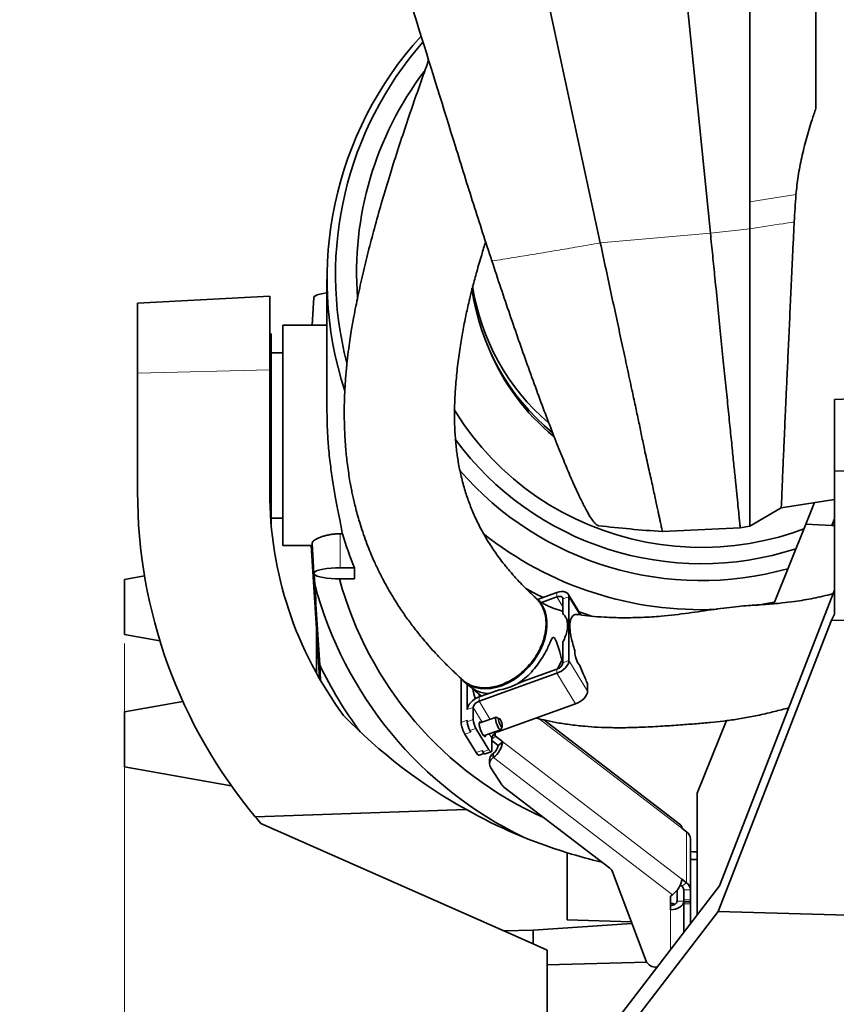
# Model space of a CAD drawing. Header units: millimetres. Extents: x 0 to 12429, y 0 to 8400.
# Tile 33 of 139: x 4126 to 4497, y 3519 to 3966. Entities that reach past the tile are written whole.
import ezdxf

# ---------------------------------------------------------------- set-up
doc = ezdxf.new("R2010")
doc.units = ezdxf.units.MM
doc.header["$LTSCALE"] = 20
doc.styles.add('SLDTEXTSTYLE0', font='TXT', dxfattribs={"width": 0.605})
doc.dimstyles.new('SLDDIMSTYLE2', dxfattribs={"dimtxt": 70, "dimasz": 70, "dimexe": 0, "dimexo": 0.0625, "dimgap": 17.5, "dimtad": 1, "dimdec": 1, "dimrnd": 1e-09, "dimzin": 12, "dimdsep": 46, "dimtxsty": 'SLDTEXTSTYLE0', "dimsah": 1, "dimcen": 0.09, "dimadec": 0, "dimazin": 3, "dimtfac": 1, "dimtmove": 0, "dimatfit": 0, "dimfxl": 1, "dimfrac": 2, "dimtolj": 1, "dimtzin": 12, "dimarcsym": 0})
doc.dimstyles.new('SLDDIMSTYLE3', dxfattribs={"dimtxt": 70, "dimasz": 70, "dimexe": 0, "dimexo": 0.0625, "dimgap": 17.5, "dimtad": 1, "dimdec": 1, "dimrnd": 1e-09, "dimzin": 12, "dimdsep": 46, "dimtxsty": 'SLDTEXTSTYLE0', "dimsah": 1, "dimcen": 0.09, "dimadec": 0, "dimazin": 3, "dimtfac": 1, "dimtofl": 0, "dimtmove": 0, "dimatfit": 3, "dimfxl": 1, "dimfrac": 2, "dimtolj": 1, "dimtzin": 12, "dimarcsym": 0})

# ---------------------------------------------------------------- blocks, each defined once
blk = doc.blocks.new('_D_30')
at = {"color": 7, "linetype": 'Continuous', "lineweight": 0}
for p, q in [((4196.95, 4780.32), (4196.95, 4652.13)), ((4629.95, 4572.63), (4629.95, 4712.13)), ((4196.95, 4682.13), (3962.69, 4682.13)), ((4629.95, 4682.13), (4196.95, 4682.13)), ((4629.95, 3527.58), (4629.95, 4542.15))]:
    blk.add_line(p, q, dxfattribs=at)
at = {"color": 7, "linetype": 'Continuous', "lineweight": 18}
for points in [[(4196.95, 4682.13), (4266.95, 4672.13), (4266.95, 4692.13)], [(4629.95, 4682.13), (4559.95, 4692.13), (4559.95, 4672.13)]]:
    blk.add_solid(points, dxfattribs=at)
at = {"color": 7, "linetype": 'Continuous', "lineweight": 18, "insert": (3962.69, 4772.36), "char_height": 70, "attachment_point": 1, "style": 'SLDTEXTSTYLE0'}
blk.add_mtext('*)', dxfattribs=at)
blk = doc.blocks.new('_D_33')
at = {"color": 7, "linetype": 'Continuous', "lineweight": 0}
for p, q in [((4482.95, 4338.58), (4482.95, 4448.95)), ((4629.95, 3527.58), (4629.95, 4448.95)), ((4482.95, 4418.95), (4362.95, 4418.95)), ((4482.95, 4418.95), (4629.95, 4418.95)), ((4629.95, 4418.95), (4919.64, 4418.95))]:
    blk.add_line(p, q, dxfattribs=at)
at = {"color": 7, "linetype": 'Continuous', "lineweight": 18}
for points in [[(4482.95, 4418.95), (4412.95, 4428.95), (4412.95, 4408.95)], [(4629.95, 4418.95), (4699.95, 4408.95), (4699.95, 4428.95)]]:
    blk.add_solid(points, dxfattribs=at)
at = {"color": 7, "linetype": 'Continuous', "lineweight": 18, "char_height": 70, "attachment_point": 1, "style": 'SLDTEXTSTYLE0'}
for s, insert in [('(', (4695.25, 4509.18)), (')', (4887.66, 4509.18)), ('147', (4727.24, 4509.18))]:
    blk.add_mtext(s, dxfattribs=dict(at, insert=insert))
blk = doc.blocks.new('SW_SYMBOL_HOLE_DEPTH')
at = {"color": 0, "linetype": 'Continuous', "lineweight": 18}
for p, q in [((0, 17500), (16000, 17500)), ((8000, 17500), (8000, 1500)), ((2000, 11100), (8000, 1500)), ((14000, 11100), (8000, 1500))]:
    blk.add_line(p, q, dxfattribs=at)
blk = doc.blocks.new('_D_38')
at = {"color": 7, "linetype": 'Continuous', "lineweight": 0}
for p, q in [((4173.95, 3683.08), (4173.95, 2589.58)), ((4629.95, 3065.9), (4629.95, 2589.58)), ((4173.95, 2619.58), (3277.01, 2619.58)), ((4173.95, 2619.58), (4629.95, 2619.58))]:
    blk.add_line(p, q, dxfattribs=at)
at = {"color": 7, "linetype": 'Continuous', "lineweight": 18}
for points in [[(4173.95, 2619.58), (4243.95, 2609.58), (4243.95, 2629.58)], [(4629.95, 2619.58), (4559.95, 2629.58), (4559.95, 2609.58)]]:
    blk.add_solid(points, dxfattribs=at)
at = {"color": 7, "linetype": 'Continuous', "lineweight": 18, "xscale": 0.0045117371, "yscale": 0.0045117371, "zscale": 0.0045117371}
blk.add_blockref('SW_SYMBOL_HOLE_DEPTH', (3838.27, 2629.7), dxfattribs=at)
at = {"color": 7, "linetype": 'Continuous', "lineweight": 18, "char_height": 70, "attachment_point": 1, "style": 'SLDTEXTSTYLE0'}
for s, insert in [('(4x M12', (3463.67, 2710.01)), ('20)', (3934.96, 2710.01)), ('456', (3277.01, 2710.01))]:
    blk.add_mtext(s, dxfattribs=dict(at, insert=insert))

msp = doc.modelspace()

# ---------------------------------------------------------------- linework, layer by layer
at = {"color": 7, "linetype": 'Continuous', "lineweight": 35}
for p, q in [((4421.483505, 4052.45878), (4440.04631, 3869.251964)), ((4487.947016, 4053.276378), (4487.947016, 3925.928622)), ((4390.047709, 3864.90564), (4350.997058, 4046.33147)), ((4457.947016, 3883.503548), (4457.947016, 4044.957831)), ((4457.947016, 3883.503548), (4457.947016, 3871.324077)), ((4265.947016, 3848.462426), (4265.947016, 3787.875963)), ((4239.947016, 3840.72424), (4179.947016, 3837.579774)), ((4239.947016, 3840.72424), (4239.947016, 3807.224305)), ((4259.947761, 3840.108852), (4259.271069, 3827.479774)), ((4179.947016, 3805.748067), (4179.947016, 3837.579774)), ((4264.541695, 3827.479774), (4245.947016, 3827.479774)), ((4245.947016, 3787.875963), (4245.947016, 3827.479774)), ((4265.947016, 3827.470982), (4264.541695, 3827.477593)), ((4240.597016, 3823.579774), (4239.947016, 3823.579774)), ((4240.597016, 3823.579774), (4240.597016, 3737.09943)), ((4245.947016, 3814.979774), (4240.597016, 3814.979774)), ((4179.947016, 3751.829774), (4179.947016, 3805.748067)), ((4239.947016, 3807.224305), (4239.947016, 3751.829774)), ((4496.447016, 3793.834034), (4552.447016, 3795.661012)), ((4496.447016, 3761.481223), (4496.447016, 3793.834034)), ((4245.947016, 3727.479774), (4245.947016, 3787.875963)), ((4496.447016, 3761.481223), (4496.447016, 3696.320982)), ((4552.447016, 3760.201208), (4496.447016, 3761.481223)), ((4472.210423, 3744.665732), (4496.447016, 3748.411498)), ((4483.3892, 3737.260543), (4487.32487, 3747.00167)), ((4472.210423, 3744.665732), (4457.947016, 3736.253165)), ((4240.597016, 3739.979774), (4245.947016, 3739.979774)), ((4453.578424, 3735.577956), (4457.94695, 3736.253112)), ((4468.780757, 3701.103378), (4483.3892, 3737.260543)), ((4483.3892, 3737.260543), (4495.235516, 3736.639704)), ((4495.235516, 3736.639704), (4496.447016, 3739.599865)), ((4495.235516, 3736.639704), (4496.447016, 3736.576212)), ((4272.961169, 3732.873656), (4271.947016, 3732.873656)), ((4418.25405, 3733.861207), (4453.590126, 3735.580508)), ((4245.947016, 3727.479774), (4259.271069, 3727.479774)), ((4261.149519, 3689.902903), (4258.770641, 3727.479774)), ((4259.213589, 3728.552512), (4259.947761, 3714.850696)), ((4260.094578, 3714.607126), (4260.385759, 3709.951333)), ((4271.947016, 3717.373577), (4278.454159, 3717.373577)), ((4278.454159, 3712.383406), (4278.454159, 3717.373577)), ((4183.129419, 3713.698879), (4173.947016, 3712.079774)), ((4173.947016, 3712.079774), (4173.947016, 3699.579774)), ((4278.454159, 3712.383406), (4271.947016, 3712.383406)), ((4370.382895, 3706.164326), (4361.584744, 3703.021518)), ((4381.219345, 3696.044897), (4375.508027, 3705.427378)), ((4496.447016, 3707.272787), (4444.226109, 3573.067989)), ((4361.631469, 3702.93532), (4361.46953, 3703.065426)), ((4370.382895, 3704.235963), (4363.328595, 3701.71608)), ((4373.101818, 3696.641608), (4373.101818, 3703.278834)), ((4375.820741, 3675.324624), (4375.820741, 3704.250067)), ((4173.947016, 3699.579774), (4173.947016, 3687.079774)), ((4496.447016, 3696.320982), (4495.044904, 3693.666415)), ((4495.044904, 3693.666415), (4443.585044, 3561.451222)), ((4629.947016, 3690.157789), (4495.044904, 3693.666415)), ((4173.947016, 3687.079774), (4190.101508, 3684.231301)), ((4261.216076, 3669.527024), (4261.141494, 3690.029662)), ((4262.588504, 3667.172635), (4261.149519, 3689.902903)), ((4261.223693, 3669.51242), (4261.149519, 3689.902903)), ((4190.101508, 3684.231301), (4190.102503, 3684.231125)), ((4373.101818, 3674.353391), (4373.101818, 3683.783519)), ((4262.66735, 3673.303875), (4263.046914, 3666.409525)), ((4335.036891, 3656.899402), (4370.382895, 3669.525432)), ((4355.117763, 3666.000901), (4370.382895, 3671.453795)), ((4326.880121, 3647.236433), (4326.880121, 3667.059288)), ((4328.224996, 3665.733606), (4331.322351, 3663.260462)), ((4329.599044, 3653.028573), (4329.599044, 3664.665771)), ((4355.117763, 3666.000901), (4352.446482, 3664.71783)), ((4384.273107, 3661.439183), (4384.273107, 3664.812939)), ((4335.036891, 3658.827765), (4343.305928, 3661.781567)), ((4200.513209, 3656.76411), (4173.947016, 3652.079774)), ((4173.947016, 3652.079774), (4173.947016, 3639.579774)), ((4332.317968, 3648.536111), (4332.317968, 3653.999806)), ((4343.489256, 3643.013961), (4378.83526, 3655.639991)), ((4329.599044, 3647.564878), (4329.599044, 3648.207666)), ((4342.785429, 3649.57966), (4335.073777, 3646.824962)), ((4344.199911, 3648.936683), (4343.043099, 3649.542159)), ((4426.474418, 3600.773939), (4364.371807, 3648.3473)), ((4434.047729, 3615.136118), (4447.344362, 3648.04644)), ((4330.866899, 3643.553699), (4331.289517, 3642.859427)), ((4333.585822, 3644.524932), (4339.502478, 3634.805124)), ((4337.092144, 3641.174635), (4344.803796, 3643.929333)), ((4344.97939, 3644.1216), (4345.490772, 3645.322977)), ((4173.947016, 3639.579774), (4173.947016, 3627.079774)), ((4333.642013, 3633.556929), (4328.570594, 3641.888194)), ((4340.770333, 3634.65067), (4340.770333, 3640.114365)), ((4343.629737, 3636.788192), (4340.770333, 3638.978623)), ((4341.672791, 3641.871604), (4341.830478, 3641.612558)), ((4345.751057, 3638.413218), (4342.428081, 3640.958765)), ((4343.629737, 3636.788192), (4345.751057, 3638.413218)), ((4336.360936, 3634.528163), (4336.783555, 3633.833891)), ((4337.792738, 3632.93709), (4340.511661, 3633.908323)), ((4334.987591, 3632.361195), (4337.274283, 3633.17803)), ((4339.763792, 3630.311814), (4339.763792, 3628.383451)), ((4341.228258, 3633.02019), (4341.508416, 3633.234804)), ((4341.228258, 3631.091827), (4341.508416, 3631.306441)), ((4173.947016, 3627.079774), (4222.506623, 3618.517405)), ((4345.388193, 3618.862175), (4340.291656, 3626.670524)), ((4222.506623, 3618.517405), (4222.507441, 3618.517261)), ((4394.337339, 3581.086984), (4346.324795, 3617.866727)), ((4434.047729, 3559.832671), (4434.047729, 3615.136118)), ((4329.225756, 3607.652029), (4233.415313, 3604.396542)), ((4235.947016, 3601.417008), (4346.29231, 3552.630349)), ((4427.068337, 3599.260921), (4429.189657, 3597.635896)), ((4430.947016, 3571.245491), (4430.947016, 3594.385845)), ((4374.947016, 3588.106349), (4374.947016, 3557.709941)), ((4434.047729, 3585.079774), (4430.947016, 3585.079774)), ((4410.863672, 3538.93512), (4395.605798, 3579.440527)), ((4429.189657, 3574.495542), (4427.068337, 3576.120568)), ((4367.922517, 3473.847651), (4444.226109, 3573.067989)), ((4424.906457, 3566.069053), (4424.906457, 3571.103432)), ((4427.068337, 3572.870516), (4426.349204, 3573.421404)), ((4427.906457, 3566.069053), (4427.906457, 3571.622109)), ((4427.947016, 3571.245491), (4427.947016, 3566.703665)), ((4430.947016, 3571.245491), (4430.947016, 3566.703665)), ((4422.825696, 3569.013791), (4421.906457, 3568.309613)), ((4421.906457, 3568.309613), (4421.906457, 3562.212327)), ((4427.947016, 3565.996851), (4427.947016, 3566.703665)), ((4430.947016, 3566.703665), (4430.947016, 3565.996851)), ((4427.906457, 3551.846952), (4427.906457, 3566.069053)), ((4427.947016, 3565.996851), (4427.947016, 3565.648228)), ((4427.947016, 3564.941414), (4427.947016, 3565.648228)), ((4427.947016, 3564.941414), (4427.947016, 3551.899692)), ((4430.947016, 3565.685669), (4430.947016, 3565.996851)), ((4430.947016, 3565.079774), (4430.947016, 3565.648228)), ((4430.947016, 3555.841812), (4430.947016, 3565.079774)), ((4443.585044, 3561.451222), (4365.947016, 3460.428638)), ((4404.175918, 3556.689245), (4374.947016, 3557.709941)), ((4573.370001, 3557.634489), (4443.585044, 3561.451222)), ((4359.62247, 3552.962855), (4346.29231, 3552.630349)), ((4359.62247, 3552.962855), (4404.439608, 3555.989222)), ((4359.62247, 3552.962855), (4359.62247, 3546.736722)), ((4427.906457, 3555.860556), (4427.947016, 3555.85914)), ((4346.29231, 3552.630349), (4359.62247, 3546.736722)), ((4365.947016, 3543.940468), (4359.62247, 3546.736722)), ((4365.947016, 3537.16669), (4365.947016, 3543.940468)), ((4365.947016, 3537.16669), (4411.153263, 3538.350458)), ((4365.947016, 3473.74412), (4365.947016, 3537.16669)), ((4415.847935, 3536.166816), (4415.667665, 3536.166816))]:
    msp.add_line(p, q, dxfattribs=at)
at = {"color": 8, "linetype": 'Continuous', "lineweight": 18}
for p, q in [((4478.887433, 3886.793305), (4457.947016, 3883.503548)), ((4440.04631, 3869.251964), (4457.947755, 3871.324162)), ((4390.047709, 3864.90564), (4440.04631, 3869.251964)), ((4239.947016, 3807.224305), (4179.947016, 3805.748067)), ((4271.947016, 3732.873656), (4271.947016, 3717.373577)), ((4370.382895, 3704.235963), (4370.382895, 3706.164326)), ((4370.382895, 3704.235963), (4373.101818, 3699.76935)), ((4375.820741, 3704.250067), (4373.101818, 3703.278834)), ((4375.820741, 3704.250067), (4380.781374, 3696.100801)), ((4373.101818, 3674.353391), (4375.820741, 3675.324624)), ((4375.820741, 3675.324624), (4384.273107, 3661.439183)), ((4370.382895, 3669.525432), (4370.382895, 3671.453795)), ((4370.382895, 3669.525432), (4378.83526, 3655.639991)), ((4335.036891, 3658.827765), (4335.036891, 3656.899402)), ((4335.036891, 3656.899402), (4340.080699, 3648.613497)), ((4332.317968, 3653.999806), (4329.599044, 3653.028573)), ((4332.317968, 3653.999806), (4336.397594, 3647.297846)), ((4326.880121, 3647.236433), (4329.599044, 3648.207666)), ((4329.599044, 3647.564878), (4332.317968, 3648.536111)), ((4427.068337, 3599.260921), (4362.30554, 3648.872102)), ((4331.289517, 3642.859427), (4328.570594, 3641.888194)), ((4333.585822, 3644.524932), (4330.866899, 3643.553699)), ((4342.428081, 3640.958765), (4342.428081, 3642.481959)), ((4343.266355, 3643.38014), (4343.489256, 3643.013961)), ((4339.583251, 3642.064489), (4340.770333, 3640.114365)), ((4342.428081, 3640.958765), (4340.770333, 3639.688856)), ((4341.275426, 3641.414286), (4341.830478, 3641.612558)), ((4341.830478, 3641.612558), (4341.830478, 3642.020971)), ((4345.751057, 3638.413218), (4427.068337, 3576.120568)), ((4333.642013, 3633.556929), (4336.360936, 3634.528163)), ((4336.783555, 3633.833891), (4339.502478, 3634.805124)), ((4341.228258, 3633.02019), (4341.228258, 3631.091827)), ((4341.508416, 3633.234804), (4341.508416, 3631.306441)), ((4422.825696, 3569.013791), (4341.508416, 3631.306441)), ((4429.189657, 3574.495542), (4429.189657, 3597.635896)), ((4429.189657, 3574.495542), (4427.068337, 3572.870516)), ((4430.947016, 3571.245491), (4427.947016, 3571.245491)), ((4427.947016, 3566.703665), (4430.947016, 3566.703665)), ((4421.906457, 3544.044933), (4421.906457, 3562.212327)), ((4424.906457, 3566.069053), (4427.906457, 3566.069053)), ((4430.947016, 3565.996851), (4427.947016, 3565.996851)), ((4427.947016, 3565.648228), (4430.947016, 3565.648228)), ((4430.947016, 3564.941414), (4427.947016, 3564.941414))]:
    msp.add_line(p, q, dxfattribs=at)
at = {"color": 7, "linetype": 'Continuous', "lineweight": 35, "flags": 128}
for points in [[(4259.947761, 3840.108852), (4260.129323, 3840.514323), (4260.670705, 3840.934425), (4261.554712, 3841.328598), (4262.754483, 3841.684866), (4264.233565, 3841.992402), (4265.947016, 3842.241863)], [(4323.729663, 3789.279332), (4324.469754, 3788.070868), (4328.129677, 3782.500379), (4332.080257, 3777.123211), (4336.310843, 3771.95386), (4340.81003, 3767.006262), (4345.56569, 3762.293753), (4350.565003, 3757.829039), (4355.79449, 3753.624155), (4361.240054, 3749.690438), (4366.887015, 3746.038491), (4372.720149, 3742.67816), (4378.723732, 3739.618503), (4384.881579, 3736.867769), (4391.177089, 3734.433373), (4397.593291, 3732.321879), (4404.112887, 3730.538977), (4410.718303, 3729.089475), (4417.391732, 3727.977281), (4424.115181, 3727.205392), (4430.870528, 3726.775889), (4437.63956, 3726.689931), (4444.404029, 3726.947748), (4451.145699, 3727.548646), (4457.846396, 3728.491006), (4464.488057, 3729.772286), (4471.052776, 3731.389032), (4477.522856, 3733.336887), (4482.512277, 3735.090084)], [(4271.947016, 3712.383406), (4269.863238, 3712.421312), (4267.842775, 3712.533878), (4265.947016, 3712.717684), (4264.233565, 3712.967145), (4262.754483, 3713.274682), (4261.554712, 3713.630949), (4260.670705, 3714.025122), (4260.129323, 3714.445225), (4259.947016, 3714.878492), (4260.129323, 3715.311759), (4260.670705, 3715.731861), (4261.554712, 3716.126034), (4262.754483, 3716.482302), (4264.233565, 3716.789838), (4265.947016, 3717.039299), (4267.842775, 3717.223105), (4269.863238, 3717.335671), (4271.947016, 3717.373577)], [(4356.191702, 3707.981656), (4361.888849, 3705.070963), (4364.213727, 3703.960623)], [(4375.820741, 3704.250067), (4375.716255, 3704.965153), (4375.40681, 3705.57811), (4374.904299, 3706.065384), (4374.228033, 3706.408248), (4373.404, 3706.593527), (4372.463869, 3706.6141), (4371.443766, 3706.469177), (4370.382895, 3706.164326)], [(4361.172209, 3703.340191), (4362.668993, 3701.750884), (4363.896759, 3699.907263), (4364.837253, 3697.836738), (4365.476493, 3695.570092), (4365.804975, 3693.141024), (4365.817816, 3690.585647), (4365.514824, 3687.941954), (4364.900504, 3685.249248), (4363.98399, 3682.547562), (4362.778907, 3679.877064), (4361.303172, 3677.277456), (4359.578725, 3674.787388), (4357.631204, 3672.443879), (4355.489563, 3670.281772), (4353.185642, 3668.333211), (4350.753695, 3666.627166), (4348.229877, 3665.189001), (4345.651712, 3664.040098), (4343.057529, 3663.197538), (4340.485897, 3662.673846), (4337.975049, 3662.47681), (4335.562314, 3662.609359), (4333.283563, 3663.069521), (4331.172676, 3663.850456), (4329.261034, 3664.940554), (4327.57706, 3666.323606), (4326.145788, 3667.979052)], [(4373.101818, 3703.278834), (4373.049575, 3703.636376), (4372.894852, 3703.942855), (4372.643597, 3704.186492), (4372.305464, 3704.357924), (4371.893448, 3704.450564), (4371.423382, 3704.46085), (4370.91333, 3704.388388), (4370.382895, 3704.235963)], [(4460.822272, 3700.363295), (4465.577691, 3701.185608), (4469.098776, 3701.890502)], [(4380.404719, 3697.383155), (4383.146871, 3696.458043), (4386.557596, 3695.379755)], [(4370.382895, 3669.525432), (4371.443766, 3669.978495), (4372.463869, 3670.562358), (4373.404, 3671.254584), (4374.228033, 3672.028572), (4374.904299, 3672.854578), (4375.40681, 3673.700858), (4375.716255, 3674.53489), (4375.820741, 3675.324624)], [(4370.583993, 3671.530912), (4371.353993, 3672.935843), (4372.600443, 3675.535108)], [(4334.864331, 3660.226818), (4335.041673, 3659.69283), (4335.260213, 3658.907538)], [(4378.83526, 3655.639991), (4379.896131, 3656.093054), (4380.916234, 3656.676917), (4381.856366, 3657.369143), (4382.680398, 3658.143131), (4383.356664, 3658.969137), (4383.859175, 3659.815417), (4384.16862, 3660.64945), (4384.273107, 3661.439183)], [(4329.599044, 3653.028573), (4329.703531, 3653.818307), (4330.012976, 3654.652339), (4330.515487, 3655.498619), (4331.191753, 3656.324625), (4332.015785, 3657.098613), (4332.955917, 3657.790839), (4333.97602, 3658.374702), (4335.036891, 3658.827765)], [(4336.54415, 3641.914785), (4336.063867, 3642.825687), (4335.635629, 3643.881675), (4335.305844, 3644.968315), (4335.110248, 3645.967855), (4335.070038, 3646.771977), (4335.189571, 3647.293544), (4335.455894, 3647.476034), (4335.840146, 3647.299673), (4335.996157, 3647.154447)], [(4344.97939, 3644.1216), (4344.765846, 3643.919439), (4344.42854, 3644.043077), (4344.014773, 3644.493752), (4343.574452, 3645.217107), (4343.160685, 3646.125893), (4342.823379, 3647.110498), (4342.603219, 3648.052164), (4342.526758, 3648.837312), (4342.603219, 3649.371242), (4342.823379, 3649.589554), (4343.043099, 3649.542159)], [(4345.546157, 3645.689696), (4345.481817, 3646.287361), (4345.298593, 3647.005431), (4345.024378, 3647.734584), (4344.70092, 3648.363816), (4344.377462, 3648.79733), (4344.103248, 3648.969128), (4343.920024, 3648.853056), (4343.855684, 3648.466785), (4343.920024, 3647.86912), (4344.103248, 3647.151051), (4344.377462, 3646.421897), (4344.70092, 3645.792665), (4345.024378, 3645.359151), (4345.298593, 3645.187353), (4345.481817, 3645.303425), (4345.546157, 3645.689696)], [(4338.014524, 3641.50412), (4337.978052, 3641.256662), (4337.782457, 3640.899766), (4337.452672, 3640.89666), (4337.024434, 3641.247678), (4336.54415, 3641.914785)], [(4334.987591, 3632.361195), (4334.837358, 3632.346304), (4334.58119, 3632.447379), (4334.288929, 3632.689901), (4333.971808, 3633.06455), (4333.642013, 3633.556929)], [(4337.792738, 3632.93709), (4337.680063, 3632.925922), (4337.487937, 3633.001728), (4337.268742, 3633.183619), (4337.030901, 3633.464606), (4336.783555, 3633.833891)], [(4339.502478, 3634.805124), (4339.749824, 3634.435839), (4339.987665, 3634.154852), (4340.20686, 3633.972961), (4340.398987, 3633.897155), (4340.556661, 3633.930347), (4340.673823, 3634.071263), (4340.745971, 3634.314486), (4340.770333, 3634.65067)], [(4430.947016, 3588.593432), (4432.077273, 3588.564581), (4434.047729, 3588.531872)], [(4421.906457, 3562.212327), (4423.076999, 3562.286433), (4424.202558, 3562.505903), (4425.239879, 3562.862303), (4426.149098, 3563.341936), (4426.895275, 3563.926371), (4427.449734, 3564.593148), (4427.791169, 3565.316643), (4427.906457, 3566.069053)], [(4421.906457, 3564.14069), (4422.491728, 3564.177743), (4423.054508, 3564.287478), (4423.573168, 3564.465678), (4424.027778, 3564.705495), (4424.400866, 3564.997712), (4424.678096, 3565.3311), (4424.848813, 3565.692848), (4424.906457, 3566.069053)]]:
    msp.add_lwpolyline(points, dxfattribs=at)
at = {"color": 7, "linetype": 'Continuous', "lineweight": 35}
for centre, radius, start, end in [((4429.576679, 3848.487928), 163.5978, 137.66580452, 198.05644334), ((4429.782902, 3850.537726), 159.950744, 138.77682791, 194.58202808), ((4430.187889, 3851.46517), 150.798223, 142.79003371, 184.37714312), ((4433.032103, 3857.767926), 102.129567, 187.58534388, 230.61432278), ((4433.012665, 3860.662074), 102.115008, 188.61554337, 229.38214148), ((4433.60722, 3855.672962), 101.847206, 202.55696303, 230.54532254), ((4435.923654, 3858.012693), 138.744741, 216.36350789, 288.03258896), ((4435.909238, 3856.811743), 145.217642, 220.94452584, 285.70139975), ((4409.947016, 3751.829774), 230, 180, 219.86747639), ((4409.947016, 3751.829774), 170, 180, 216.6255728), ((4435.78805, 3857.209165), 158.799566, 231.47111206, 272.62259842), ((4432.592804, 3755.665301), 178.17136, 194.86681525, 244.26270865), ((4432.876138, 3756.541991), 167.238905, 195.30977765, 245.89547441), ((4387.625938, 3679.100872), 9.110599, 176.83323951, 221.71553208), ((4369.380496, 3675.118287), 3.799118, 285.29864463, 348.38496307), ((4430.757522, 3754.405904), 186.632915, 205.75690039, 216.66248657), ((4343.775758, 3663.466872), 11.675212, 184.53466612, 207.5011225), ((4336.039289, 3653.23491), 3.799118, 105.29864463, 168.38496307), ((4445.919018, 3817.372516), 240, 224.080989, 240.90743926), ((4338.907881, 3648.096889), 12.058499, 184.09192392, 210.98951804), ((4338.619864, 3648.210221), 9.043874, 184.09192392, 210.98951804), ((4341.338788, 3649.181454), 9.043874, 184.09192392, 210.98951804), ((4344.491654, 3639.34947), 3.799118, 105.29864463, 168.38496307), ((4335.259033, 3639.857016), 10.590898, 306.16205825, 352.16478899), ((4343.876237, 3642.882478), 2.407868, 211.83026135, 233.02786015), ((4338.383724, 3637.510091), 5.295449, 306.16205825, 352.16478899), ((4343.181563, 3630.213885), 3.419174, 124.83952263, 178.35875537), ((4343.000553, 3628.406531), 3.217428, 123.42480201, 212.6539429), ((4348.768769, 3621.104564), 4.056673, 213.5569451, 232.95389178), ((4445.919018, 3817.372516), 240, 240.90743926, 252.79948278), ((4409.947016, 3751.829774), 230, 219.86747639, 220.84148579), ((4425.280388, 3599.432159), 1.79613, 354.52928742, 48.33459245), ((4426.804407, 3594.246007), 4.144969, 1.93334174, 54.86838026), ((4445.919018, 3817.372516), 240, 252.79948278, 256.72700479), ((4392.09092, 3578.044454), 3.781982, 21.6624541, 53.56009634), ((4416.576312, 3577.564366), 10.590898, 306.16205825, 352.16478899), ((4425.875712, 3571.175572), 2.072484, 1.93334174, 54.86838026), ((4426.804407, 3571.105653), 4.144969, 1.93334174, 54.86838026), ((4421.972941, 3561.038676), 4.054128, 61.9463428, 90.93963741), ((4415.337682, 3541.146649), 4.990754, 206.30346222, 273.7911)]:
    msp.add_arc(centre, radius, start, end, dxfattribs=at)
msp.add_ellipse((4435.947016, 3780.672256), major_axis=(170, 0), ratio=0.9890418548, start_param=3.4298516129, end_param=3.5275762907, dxfattribs=at)
for points, knots in [([(4281.948979, 4044.743314), (4290.636399, 4016.815246), (4304.745553, 3971.457548), (4320.217346, 3921.745444), (4328.345535, 3895.588851), (4332.463863, 3882.480778), (4336.637714, 3869.456064), (4339.430448, 3860.932053), (4340.826837, 3856.669977)], [0, 0, 0, 0, 0.4438493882, 0.7208513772, 0.7901706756, 0.8594319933, 0.9297148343, 1, 1, 1, 1]), ([(4312.103142, 3947.814293), (4311.17856, 3945.229002), (4308.973104, 3939.062169), (4305.496346, 3929.10833), (4301.710264, 3918.014562), (4297.867559, 3906.377092), (4294.133969, 3894.573601), (4290.609481, 3882.795882), (4287.462963, 3871.583714), (4284.675909, 3860.945643), (4282.193963, 3850.748741), (4280.021817, 3841.012393), (4278.288131, 3832.350254), (4277.110518, 3825.665871), (4276.280244, 3820.37551), (4275.587416, 3815.37976), (4274.928221, 3809.713643), (4274.368703, 3803.521903), (4274.011711, 3797.666296), (4273.839232, 3792.584241), (4273.786058, 3788.490703), (4273.808847, 3784.712514), (4273.901088, 3781.010796), (4274.050575, 3777.613284), (4274.246726, 3774.402611), (4274.488137, 3771.273508), (4274.814693, 3767.848454), (4275.244166, 3764.140067), (4275.766308, 3760.374176), (4276.335294, 3756.861025), (4276.89031, 3753.825341), (4277.422274, 3751.177069), (4277.990135, 3748.566721), (4278.662661, 3745.712862), (4279.494179, 3742.480504), (4280.540976, 3738.769751), (4281.800227, 3734.728985), (4283.270848, 3730.468122), (4284.828383, 3726.366788), (4286.347021, 3722.69672), (4287.671868, 3719.709635), (4288.809345, 3717.273065), (4289.93191, 3714.9674), (4291.244931, 3712.388868), (4292.854784, 3709.387258), (4294.752557, 3706.049392), (4296.710433, 3702.813807), (4298.602503, 3699.854183), (4300.336707, 3697.262504), (4302.061744, 3694.793073), (4303.770464, 3692.444214), (4305.460227, 3690.208573), (4307.238615, 3687.938917), (4309.263994, 3685.4483), (4311.770572, 3682.494874), (4314.86904, 3679.021793), (4318.643073, 3675.035503), (4322.851741, 3670.834859), (4325.909808, 3668.038957), (4327.406689, 3666.670401)], [0, 0, 0, 0, 0.025745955, 0.0614131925, 0.0991317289, 0.1367198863, 0.1779725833, 0.217647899, 0.2557465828, 0.2923146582, 0.3277164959, 0.3620527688, 0.3933691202, 0.4159105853, 0.4303020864, 0.4475794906, 0.4669037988, 0.4878840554, 0.5102540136, 0.5259723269, 0.5392289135, 0.5518880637, 0.5644706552, 0.5770080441, 0.586675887, 0.5973637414, 0.6090757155, 0.6218169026, 0.6354790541, 0.6478691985, 0.6581396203, 0.6669813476, 0.6754415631, 0.6854243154, 0.6969394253, 0.7095398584, 0.7247855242, 0.7400483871, 0.7553322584, 0.7692117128, 0.7801670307, 0.7882987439, 0.7963391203, 0.8060705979, 0.8175095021, 0.830676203, 0.8446914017, 0.8554362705, 0.8658078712, 0.8758030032, 0.8854183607, 0.8946505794, 0.9035737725, 0.9139149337, 0.9264143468, 0.9418727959, 0.9598162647, 0.9803306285, 1, 1, 1, 1]), ([(4478.887349, 3886.793311), (4479.185245, 3889.604518), (4479.783359, 3895.248853), (4481.458844, 3903.742467), (4483.58644, 3912.240191), (4485.809933, 3919.650274), (4487.352647, 3924.182478), (4487.947016, 3925.928622)], [0, 0, 0, 0, 0.2121458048, 0.4259458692, 0.6438434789, 0.8627818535, 1, 1, 1, 1]), ([(4478.887433, 3886.793305), (4478.887084, 3886.788262), (4478.742673, 3884.704781), (4478.469492, 3880.551803), (4478.206535, 3876.445134), (4478.075058, 3874.391803)], [0, 0, 0, 0, 0.0012115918, 0.500606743, 1, 1, 1, 1]), ([(4457.94844, 3871.324284), (4457.948203, 3868.019702), (4457.947731, 3861.429774), (4457.947254, 3855.021525), (4457.947016, 3851.826755)], [0, 0, 0, 0, 0.5014596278, 1, 1, 1, 1]), ([(4478.075058, 3874.391803), (4477.931345, 3871.308478), (4477.643471, 3865.132239), (4477.143598, 3854.613726), (4476.607668, 3842.905316), (4476.033105, 3830.177576), (4475.463407, 3817.898966), (4474.986914, 3807.525748), (4474.584505, 3798.951311), (4474.262452, 3791.967527), (4473.975858, 3785.358092), (4473.670964, 3778.272853), (4473.353237, 3770.988267), (4473.024786, 3763.818807), (4472.75645, 3757.64611), (4472.557987, 3752.782108), (4472.420993, 3749.136866), (4472.323149, 3746.604087), (4472.235192, 3744.975012), (4472.218697, 3744.769038), (4472.210423, 3744.665732)], [0, 0, 0, 0, 0.0423159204, 0.0847634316, 0.1473787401, 0.2104329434, 0.2748541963, 0.339743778, 0.3827621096, 0.4259230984, 0.469524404, 0.513273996, 0.575666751, 0.6384895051, 0.7026896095, 0.7673756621, 0.8246634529, 0.8822869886, 0.9409611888, 1, 1, 1, 1]), ([(4440.046292, 3869.252145), (4440.390274, 3865.85719), (4441.078175, 3859.067908), (4442.205292, 3847.943752), (4443.419384, 3835.961189), (4444.697808, 3823.343701), (4445.916245, 3811.318261), (4447.066947, 3799.961326), (4448.143121, 3789.339962), (4449.137706, 3779.523838), (4450.044997, 3770.569265), (4450.859134, 3762.534093), (4451.575096, 3755.467854), (4452.188704, 3749.411818), (4452.695978, 3744.405235), (4453.09304, 3740.48641), (4453.381956, 3737.63494), (4453.542835, 3736.047124), (4453.609366, 3735.390501), (4453.590154, 3735.580115), (4453.590136, 3735.580286)], [0, 0, 0, 0, 0.0448139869, 0.08961970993, 0.15045534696, 0.21127143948, 0.27206571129, 0.33283700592, 0.39358420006, 0.45430703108, 0.51500593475, 0.5756815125, 0.63633553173, 0.69696975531, 0.75758672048, 0.81818946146, 0.87878096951, 0.93936509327, 0.99994530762, 1, 1, 1, 1]), ([(4362.254439, 3702.414497), (4362.242445, 3702.424628), (4360.987813, 3703.484349), (4358.810212, 3705.524672), (4355.773407, 3708.454869), (4353.274967, 3711.040242), (4351.268198, 3713.226258), (4349.729215, 3714.976466), (4348.42334, 3716.512718), (4347.141351, 3718.071769), (4345.488047, 3720.157887), (4343.495269, 3722.810163), (4341.276189, 3725.98613), (4338.6219, 3730.097249), (4335.768993, 3735.06256), (4332.933285, 3740.863663), (4330.580903, 3746.58465), (4328.554001, 3752.532482), (4327.137031, 3757.747649), (4326.179512, 3762.101855), (4325.58408, 3765.275358), (4325.101855, 3768.316247), (4324.701089, 3771.365815), (4324.35747, 3774.646298), (4324.097995, 3778.048917), (4323.925952, 3781.598317), (4323.848482, 3784.978816), (4323.849284, 3788.122007), (4323.897867, 3790.72622), (4323.969701, 3792.938648), (4324.079298, 3795.429538), (4324.268698, 3798.639137), (4324.579515, 3802.59765), (4324.996186, 3806.829293), (4325.494676, 3811.08072), (4326.058075, 3815.260258), (4326.660287, 3819.239518), (4327.277561, 3822.92905), (4327.934871, 3826.540365), (4328.619807, 3830.016545), (4329.34144, 3833.429977), (4330.115826, 3836.882418), (4331.040583, 3840.77124), (4332.312141, 3845.814204), (4334.026683, 3852.152179), (4335.982016, 3858.92385), (4337.384886, 3863.419912), (4337.990272, 3865.360114)], [0, 0, 0, 0, 0.0002538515, 0.0265544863, 0.0490877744, 0.0700692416, 0.086736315, 0.0992294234, 0.1098338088, 0.1214930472, 0.134200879, 0.1562355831, 0.1797587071, 0.2028616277, 0.2437900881, 0.2832861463, 0.3213529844, 0.358545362, 0.3997343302, 0.4209735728, 0.440515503, 0.4591130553, 0.4774252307, 0.4966240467, 0.5188675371, 0.53855358, 0.5597694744, 0.5784380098, 0.593535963, 0.6050426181, 0.6166566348, 0.6365842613, 0.6604272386, 0.6844050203, 0.7082139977, 0.7315816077, 0.7535159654, 0.7739035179, 0.7926049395, 0.8135430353, 0.831108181, 0.8487754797, 0.8693599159, 0.8929157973, 0.9283449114, 0.9690784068, 1, 1, 1, 1]), ([(4404.399587, 3798.228097), (4403.692122, 3801.514919), (4402.279139, 3808.079512), (4400.016722, 3818.590498), (4397.660262, 3829.538399), (4395.202786, 3840.955614), (4392.665666, 3852.742846), (4390.920554, 3860.850478), (4390.047709, 3864.90564)], [0, 0, 0, 0, 0.1660808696, 0.3317043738, 0.4977318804, 0.6647802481, 0.832334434, 1, 1, 1, 1]), ([(4340.826837, 3856.669978), (4342.194968, 3852.538758), (4344.935165, 3844.264429), (4348.996676, 3832.289993), (4352.99247, 3820.721132), (4357.042892, 3809.240329), (4361.111954, 3797.985841), (4365.15708, 3787.108718), (4369.002272, 3777.090216), (4372.597322, 3768.063435), (4375.914789, 3760.104123), (4378.943937, 3753.223234), (4381.675486, 3747.438004), (4383.941829, 3743.083589), (4385.785886, 3739.983959), (4387.25831, 3737.948436), (4388.422238, 3736.747402), (4388.968918, 3736.634607), (4389.209336, 3736.585002)], [0, 0, 0, 0, 0.06126894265, 0.12271419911, 0.18416032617, 0.2454304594, 0.313708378, 0.38223684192, 0.45076286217, 0.51903743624, 0.58640915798, 0.65403050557, 0.72164736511, 0.78901294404, 0.84464882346, 0.90043093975, 0.95621175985, 1, 1, 1, 1]), ([(4457.947016, 3851.826755), (4457.947016, 3850.147463), (4457.947016, 3846.790472), (4457.947016, 3843.496736), (4457.947016, 3841.85065)], [0, 0, 0, 0, 0.5002374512, 1, 1, 1, 1]), ([(4457.947016, 3841.85065), (4457.947016, 3837.584699), (4457.947016, 3829.02158), (4457.947016, 3816.844073), (4457.947016, 3805.242952), (4457.947016, 3794.375189), (4457.947016, 3784.272631), (4457.947016, 3774.969173), (4457.947016, 3766.463201), (4457.947016, 3761.59971), (4457.947016, 3759.177252)], [0, 0, 0, 0, 0.1244130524, 0.2497365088, 0.3750313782, 0.499425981, 0.6237188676, 0.7489356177, 0.8749472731, 1, 1, 1, 1]), ([(4404.399587, 3798.228097), (4404.924633, 3795.786623), (4405.974714, 3790.903719), (4407.467916, 3783.9911), (4408.81393, 3777.396118), (4410.311468, 3770.112951), (4412.040688, 3762.485461), (4413.755092, 3754.828887), (4415.125771, 3748.224965), (4415.953165, 3744.459727), (4416.336438, 3742.765431), (4416.35918, 3742.664898)], [0, 0, 0, 0, 0.0965380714, 0.193074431, 0.2907695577, 0.3884662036, 0.5367629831, 0.6850496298, 0.8377093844, 0.9903702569, 1, 1, 1, 1]), ([(4272.961169, 3732.873656), (4272.945303, 3732.967372), (4272.72501, 3734.268558), (4272.163739, 3737.253213), (4271.099307, 3742.60782), (4270.078307, 3747.911412), (4269.245934, 3752.587188), (4268.627502, 3756.315602), (4268.038614, 3760.204571), (4267.492751, 3764.250609), (4267.003208, 3768.45303), (4266.494071, 3773.794287), (4266.047016, 3780.34229), (4265.980624, 3785.344079), (4265.947016, 3787.875963)], [0, 0, 0, 0, 0.0093891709, 0.1303634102, 0.2546206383, 0.379858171, 0.4440281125, 0.5086439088, 0.5727353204, 0.6372809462, 0.7032845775, 0.7698049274, 0.8834762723, 1, 1, 1, 1]), ([(4457.947016, 3759.177252), (4457.947016, 3758.721726), (4457.947016, 3757.81101), (4457.947016, 3756.938577), (4457.947016, 3756.502522)], [0, 0, 0, 0, 0.5001846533, 1, 1, 1, 1]), ([(4457.947016, 3756.502522), (4457.947016, 3755.129742), (4457.947016, 3752.381543), (4457.947016, 3748.799944), (4457.947016, 3745.585328), (4457.947016, 3743.823647), (4457.947016, 3742.94018)], [0, 0, 0, 0, 0.2486063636, 0.4976905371, 0.7480961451, 1, 1, 1, 1]), ([(4416.35918, 3742.664898), (4416.474882, 3742.142487), (4416.722032, 3741.026572), (4417.053042, 3739.464655), (4417.368222, 3737.978143), (4417.638517, 3736.730302), (4417.851141, 3735.765342), (4417.946021, 3735.302756), (4417.990349, 3735.086634)], [0, 0, 0, 0, 0.1468063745, 0.3135911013, 0.5003556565, 0.6874108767, 0.853957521, 1, 1, 1, 1]), ([(4457.947016, 3742.94018), (4457.951744, 3741.929836), (4457.96122, 3739.904612), (4457.974831, 3737.874205), (4457.961146, 3736.528166), (4457.951733, 3736.345309), (4457.947016, 3736.253668)], [0, 0, 0, 0, 0.2471629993, 0.4954360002, 0.7471341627, 1, 1, 1, 1]), ([(4389.216287, 3736.513653), (4394.031538, 3735.991776), (4403.679085, 3734.946175), (4413.364323, 3734.225057), (4418.215499, 3733.86386)], [0, 0, 0, 0, 0.4991165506, 1, 1, 1, 1]), ([(4457.947016, 3736.253668), (4457.947016, 3736.253517), (4457.947016, 3736.253216), (4457.947016, 3736.253182), (4457.947016, 3736.253165)], [0, 0, 0, 0, 0.499957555, 1, 1, 1, 1]), ([(4271.947016, 3732.873656), (4271.258915, 3732.858365), (4269.862318, 3732.827328), (4267.83751, 3732.581992), (4265.912995, 3732.208377), (4264.158213, 3731.722429), (4262.588898, 3731.150342), (4261.270893, 3730.532403), (4260.228234, 3729.898434), (4259.545914, 3729.305667), (4259.211201, 3728.845661), (4259.247826, 3728.629687), (4259.26049, 3728.555003)], [0, 0, 0, 0, 0.1017020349, 0.2064185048, 0.3081010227, 0.4125972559, 0.5168353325, 0.6239673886, 0.7303494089, 0.8399051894, 0.9446391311, 1, 1, 1, 1]), ([(4417.990349, 3735.086634), (4418.080576, 3734.624519), (4418.213043, 3733.946066), (4418.244152, 3733.881725), (4418.254072, 3733.861208)], [0, 0, 0, 0, 0.681129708, 1, 1, 1, 1]), ([(4260.385759, 3709.951333), (4260.766473, 3703.860885), (4261.528157, 3691.675897), (4262.287534, 3679.429253), (4262.66735, 3673.303875)], [0, 0, 0, 0, 0.4998320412, 1, 1, 1, 1]), ([(4495.820294, 3705.662146), (4495.70769, 3705.633716), (4494.154637, 3705.2416), (4491.155969, 3704.525769), (4486.908803, 3703.591627), (4482.626537, 3702.77747), (4477.878151, 3702.03337), (4473.314741, 3701.496457), (4469.278549, 3701.135928), (4466.364913, 3700.914692), (4463.936091, 3700.745775), (4461.745069, 3700.598109), (4459.52694, 3700.446071), (4456.564755, 3700.230363), (4452.547206, 3699.881064), (4447.404251, 3699.30955), (4439.842667, 3698.316665), (4429.923412, 3696.795391), (4419.022146, 3695.446561), (4409.105434, 3694.841333), (4400.487789, 3694.69814), (4392.634349, 3694.907546), (4385.929076, 3695.418548), (4381.897227, 3695.861105), (4380.04456, 3696.212268), (4379.896078, 3696.240412)], [0, 0, 0, 0, 0.0032834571, 0.0452861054, 0.0866267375, 0.1273036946, 0.1687606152, 0.2204721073, 0.2527222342, 0.2777060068, 0.2981203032, 0.3167807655, 0.3349028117, 0.3556629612, 0.3939670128, 0.4390007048, 0.4874664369, 0.5866084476, 0.6899217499, 0.7599609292, 0.8301951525, 0.8996186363, 0.9505980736, 0.9960406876, 1, 1, 1, 1]), ([(4361.172209, 3703.340191), (4361.70255, 3702.740471), (4362.772216, 3701.530867), (4364.084324, 3699.141241), (4365.074834, 3696.192004), (4365.508311, 3692.685191), (4365.305838, 3688.923891), (4364.479136, 3685.112678), (4363.046041, 3681.284961), (4361.098729, 3677.650076), (4358.65816, 3674.217934), (4355.859985, 3671.155866), (4352.720917, 3668.467152), (4349.386806, 3666.266733), (4345.88067, 3664.566372), (4342.346194, 3663.43636), (4338.821185, 3662.893005), (4335.448868, 3662.969127), (4332.268258, 3663.66083), (4329.71804, 3664.877214), (4328.117221, 3665.944092), (4327.512382, 3666.577956), (4327.415471, 3666.679517)], [0, 0, 0, 0, 0.0427828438, 0.0862906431, 0.1416626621, 0.1986686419, 0.2535023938, 0.3099961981, 0.3636213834, 0.4188701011, 0.4713484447, 0.5253808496, 0.5773370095, 0.630789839, 0.682956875, 0.7365971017, 0.7894965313, 0.8438792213, 0.8977001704, 0.9530382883, 0.9924755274, 1, 1, 1, 1]), ([(4361.172209, 3703.340191), (4361.355668, 3703.169964), (4361.671552, 3702.876861), (4362.046258, 3702.54158), (4362.26892, 3702.356568), (4362.376712, 3702.280669), (4362.387659, 3702.299991), (4362.281335, 3702.379689), (4362.246956, 3702.405459)], [0, 0, 0, 0, 0.2411526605, 0.4152236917, 0.5496933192, 0.6841440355, 0.8978704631, 1, 1, 1, 1]), ([(4373.101818, 3697.691642), (4373.054203, 3697.70329), (4372.321677, 3697.882479), (4370.931382, 3698.324545), (4368.821696, 3699.038748), (4366.903409, 3699.832169), (4365.128443, 3700.6772), (4363.608994, 3701.515207), (4362.654972, 3702.103169), (4362.297948, 3702.398122), (4362.221484, 3702.461292)], [0, 0, 0, 0, 0.0085519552, 0.13156591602, 0.27932056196, 0.45150560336, 0.59786263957, 0.76228347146, 0.94908804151, 1, 1, 1, 1]), ([(4373.101818, 3696.641608), (4373.503633, 3696.175628), (4374.317084, 3695.23228), (4375.023448, 3693.444391), (4375.299221, 3691.379791), (4375.065413, 3689.026606), (4374.365914, 3686.471982), (4373.525917, 3684.685487), (4373.101818, 3683.783519)], [0, 0, 0, 0, 0.1514344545, 0.3065701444, 0.4708656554, 0.6393933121, 0.8179364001, 1, 1, 1, 1]), ([(4379.874209, 3696.124827), (4379.605575, 3696.188934), (4378.70928, 3696.402824), (4377.736374, 3695.845841), (4376.899347, 3694.758963), (4376.456722, 3693.539475), (4376.230004, 3692.025213), (4376.210633, 3690.301046), (4376.409787, 3688.220431), (4376.847287, 3685.753311), (4377.532412, 3682.928011), (4378.151118, 3680.809797), (4378.501997, 3679.691061), (4378.529251, 3679.604162)], [0, 0, 0, 0, 0.0780657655, 0.2604662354, 0.3629952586, 0.4674370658, 0.5485216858, 0.6316839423, 0.7129142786, 0.7971121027, 0.893057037, 0.9916931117, 1, 1, 1, 1]), ([(4372.600443, 3675.535108), (4372.2003, 3677.106195), (4371.497324, 3679.866301), (4370.477642, 3683.046191), (4369.723067, 3684.823482), (4369.301412, 3685.488922), (4369.015062, 3685.751129), (4368.803321, 3685.833941), (4368.573574, 3685.800496), (4368.196713, 3685.507697), (4367.619549, 3684.437696), (4366.834557, 3682.589873), (4365.586595, 3679.880302), (4363.855346, 3676.714041), (4361.511475, 3673.277705), (4358.774438, 3670.044255), (4355.751347, 3667.110592), (4353.54489, 3665.513091), (4352.446482, 3664.71783)], [0, 0, 0, 0, 0.1223407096, 0.2149296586, 0.2498137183, 0.2673638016, 0.2752668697, 0.2832384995, 0.2902880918, 0.3022359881, 0.3366066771, 0.4054099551, 0.4756436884, 0.5788542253, 0.6850500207, 0.788331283, 0.8946280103, 1, 1, 1, 1]), ([(4380.82526, 3673.038381), (4381.223593, 3672.013656), (4382.318138, 3669.197897), (4383.513052, 3666.517728), (4384.273107, 3664.812939)], [0, 0, 0, 0, 0.3639247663, 1, 1, 1, 1]), ([(4352.446482, 3664.71783), (4351.538686, 3664.318131), (4349.709692, 3663.512832), (4346.624503, 3662.468735), (4344.510948, 3662.031087), (4343.305928, 3661.781567)], [0, 0, 0, 0, 0.2975590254, 0.5995113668, 1, 1, 1, 1]), ([(4331.030945, 3663.493927), (4332.117124, 3662.533499), (4333.770129, 3661.071869), (4335.524175, 3659.690398), (4336.12565, 3659.216683)], [0, 0, 0, 0, 0.6570934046, 1, 1, 1, 1]), ([(4339.289764, 3660.346944), (4339.25007, 3660.344468), (4338.112367, 3660.273514), (4336.310308, 3660.684375), (4333.880273, 3661.566781), (4332.351654, 3662.424995), (4331.488131, 3663.126922), (4331.32294, 3663.2612)], [0, 0, 0, 0, 0.0134268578, 0.3848354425, 0.6569242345, 0.9343698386, 1, 1, 1, 1]), ([(4360.89312, 3649.230837), (4362.053234, 3648.925824), (4364.994637, 3648.152482), (4370.029858, 3647.162406), (4376.254722, 3646.181654), (4382.647672, 3645.479273), (4389.129786, 3645.028766), (4395.571338, 3644.817213), (4402.427009, 3644.833535), (4410.099507, 3645.072507), (4418.140089, 3645.516376), (4426.200507, 3646.083739), (4433.44036, 3646.619669), (4439.940242, 3647.18144), (4446.096906, 3647.84474), (4452.33307, 3648.693851), (4458.961852, 3649.838569), (4465.714791, 3651.311471), (4471.33853, 3652.739615), (4474.54237, 3653.551847), (4475.653034, 3653.833421)], [0, 0, 0, 0, 0.031816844, 0.0806697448, 0.1342543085, 0.194812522, 0.2449474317, 0.2992779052, 0.3579821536, 0.418388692, 0.4937225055, 0.562726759, 0.6251528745, 0.6809420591, 0.7322229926, 0.7871027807, 0.8465396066, 0.909603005, 0.9686624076, 1, 1, 1, 1])]:
    msp.add_open_spline(points, degree=3, knots=knots, dxfattribs=at)
at = {"color": 8, "linetype": 'Continuous', "lineweight": 18}
for points, knots in [([(4478.075058, 3874.391803), (4476.410485, 3874.128062), (4469.766892, 3873.075426), (4463.010949, 3872.074398), (4457.947728, 3871.324181)], [0, 0, 0, 0, 0.2505531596, 1, 1, 1, 1]), ([(4340.826837, 3856.669977), (4344.165997, 3857.195362), (4350.712269, 3858.225355), (4360.460998, 3859.815374), (4370.114919, 3861.43024), (4379.965224, 3863.119), (4386.633484, 3864.300632), (4390.047709, 3864.90564)], [0, 0, 0, 0, 0.2044329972, 0.4007815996, 0.5950942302, 0.7926836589, 1, 1, 1, 1])]:
    msp.add_open_spline(points, degree=3, knots=knots, dxfattribs=at)

# ---------------------------------------------------------------- dimensions: what is measured, and where the dimension line sits
at = {"color": 7, "linetype": 'Continuous', "lineweight": 18}
dim = msp.add_linear_dim(base=(4196.947016, 4682.127682), p1=(4629.947016, 3523.579774), p2=(4196.947016, 4784.319743), dimstyle='SLDDIMSTYLE3', dxfattribs=at)
dim.commit()
dim.dimension.update_dxf_attribs({"geometry": '_D_30', "text_midpoint": (3997.39428, 4682.127682), "dimtype": 160})
for base, p1, p2, text, dimstyle, picture, middle in [((4629.947016, 4418.945483), (4482.947016, 4334.579774), (4629.947016, 3523.579774), '(<>)', 'SLDDIMSTYLE2', '_D_33', (4807.447016, 4418.945483)), ((4629.947016, 2619.579774), (4173.947016, 3687.079774), (4629.947016, 3069.902689), '<> (4x M12 {\\fGDT;x}20)', 'SLDDIMSTYLE3', '_D_38', (3675.447016, 2619.579774))]:
    dim = msp.add_linear_dim(base=base, p1=p1, p2=p2, text=text, dimstyle=dimstyle, dxfattribs=at)
    dim.commit()
    dim.dimension.update_dxf_attribs({"geometry": picture, "text_midpoint": middle, "dimtype": 160})

doc.saveas('drawing.dxf')
